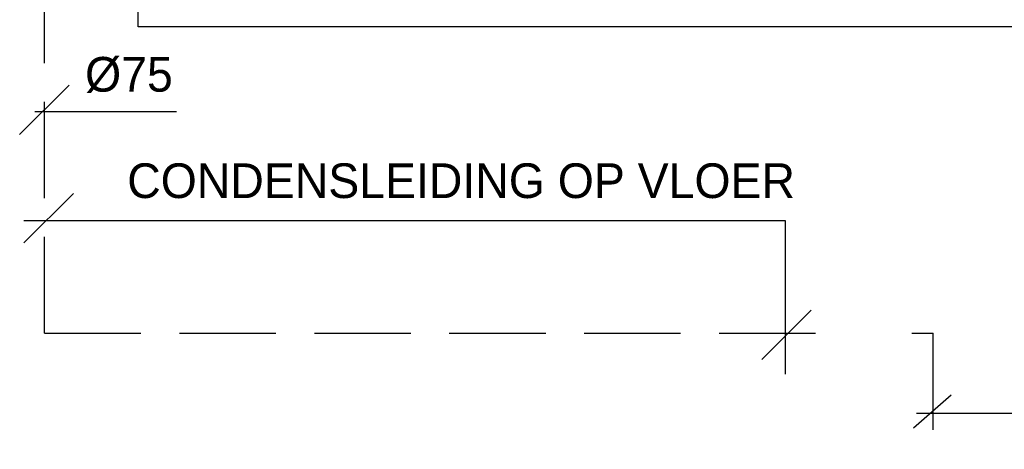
# Model space of a CAD drawing. Extents: x -940 to 22840, y -452 to 16368.
# Tile 46 of 50: x 12377 to 13399, y 10094 to 10540. Entities that reach past the tile are written whole.
import ezdxf

# ---------------------------------------------------------------- set-up
doc = ezdxf.new("R2010")
doc.units = 0
doc.header["$LTSCALE"] = 20
doc.linetypes.add('2322102', pattern=[45, 5, -2, 5, -2, 5, -2, 5, -2, 5, -2, 5, -5])
for name, color, linetype in [('AL$1----_MAATVOERING', 7, 'CONTINUOUS'), ('AL22----_BINNENWAND', 7, 'CONTINUOUS'), ('WL561---', 4, 'CONTINUOUS'), ('WL5627--', 4, 'CONTINUOUS')]:
    doc.layers.add(name, color=color, linetype=linetype)
doc.styles.add('BURO-018', font='BUROFONT.shx', dxfattribs={"height": 36})

msp = doc.modelspace()

# ---------------------------------------------------------------- linework, layer by layer
at = {"layer": 'AL$1----_MAATVOERING', "color": 8}
for p, q in [((12500.3, 10532.8), (12500.3, 14200.8)), ((18552.5, 10532.8), (12500.3, 10532.8))]:
    msp.add_line(p, q, dxfattribs=at)
at = {"layer": 'AL22----_BINNENWAND', "color": 8}
for p, q in [((12500.3, 10532.8), (12500.3, 14051)), ((18534.5, 10532.8), (12500.3, 10532.8))]:
    msp.add_line(p, q, dxfattribs=at)
at = {"layer": 'WL561---', "color": 1, "linetype": 'CONTINUOUS'}
for p, q in [((12377.3, 10421), (12428.6, 10472.3)), ((12392.9, 10444.9), (12540, 10444.9)), ((12381.7, 10308.6), (12433, 10359.9)), ((12381.7, 10331.9), (13171.5, 10331.9)), ((13171.5, 10331.9), (13171.5, 10172.5)), ((13147.4, 10187.6), (13198.6, 10238.8))]:
    msp.add_line(p, q, dxfattribs=at)
at = {"layer": 'WL5627--', "linetype": '2322102'}
for p, q in [((12403.1, 10215), (12403.1, 12357)), ((12403.1, 10215), (13325.1, 10215)), ((13325.1, 9554.8), (13325.1, 10215))]:
    msp.add_line(p, q, dxfattribs=at)
at = {"layer": 'WL5627--', "color": 1}
for p, q in [((13304.6, 10116.7), (13343.8, 10151.1)), ((13307.8, 10131.9), (13481.2, 10131.9))]:
    msp.add_line(p, q, dxfattribs=at)

# ---------------------------------------------------------------- texts
at = {"layer": 'WL561---', "color": 1, "linetype": 'CONTINUOUS', "style": 'BURO-018'}
msp.add_text('CONDENSLEIDING OP VLOER', height=36, dxfattribs=at).set_placement((12488.9, 10355.2))
at = {"layer": 'WL5627--', "color": 1, "style": 'BURO-018'}
msp.add_text('%%C75', height=36, dxfattribs=at).set_placement((12445.2, 10465.6))

doc.saveas('drawing.dxf')
